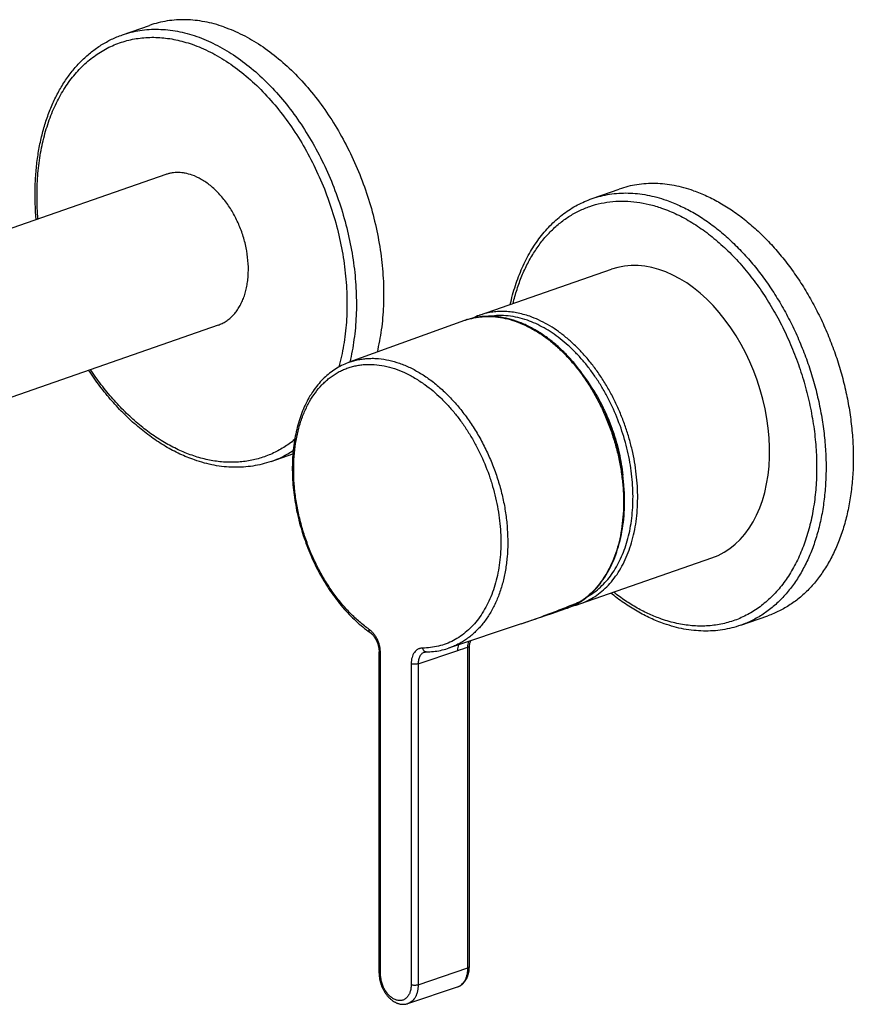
# Model space of a CAD drawing. Header units: millimetres. Extents: x -32 to 427, y -71 to 294.
# Tile 2 of 5: x 71 to 197, y -46 to 102. Entities that reach past the tile are written whole.
import ezdxf

# ---------------------------------------------------------------- set-up
doc = ezdxf.new("R2010")
doc.units = ezdxf.units.MM
doc.header["$LTSCALE"] = 23.1
doc.layers.get('0').update_dxf_attribs({"linetype": 'CONTINUOUS'})

msp = doc.modelspace()

# ---------------------------------------------------------------- linework, layer by layer
at = {"color": 7, "linetype": 'CONTINUOUS'}
for p, q in [((86.91, 100.01), (91.01, 101.44)), ((93.44, 78.99), (0.58, 46.62)), ((157.62, 75.37), (161.72, 76.8)), ((140.66, 57.81), (160.53, 64.73)), ((101.34, 56.33), (8.48, 23.96)), ((138.43, 57.02), (121.04, 50.74)), ((109.29, 35.8), (112.58, 36.95)), ((155.8, 14.37), (175.67, 21.3)), ((151.69, 12.98), (152.8, 13.36)), ((152.8, 13.36), (153.84, 13.72)), ((180, 11.16), (184.1, 12.58)), ((146.95, 11.37), (136.03, 7.71)), ((146.95, 11.37), (147.52, 11.57)), ((139.15, -40.22), (139.15, 7.84)), ((125.56, -41.18), (125.56, 7.16)), ((132.41, 7.12), (132.4, 7.12))]:
    msp.add_line(p, q, dxfattribs=at)
at = {"color": 9, "linetype": 'CONTINUOUS'}
for p, q in [((138.92, -40.41), (138.92, 7.87)), ((125.77, -41.37), (125.78, 6.97)), ((131.44, 5.36), (137.42, 7.36)), ((130.39, 5.37), (130.38, -42.97)), ((131.44, 5.36), (131.44, -42.97)), ((131.44, -42.97), (138.92, -40.41))]:
    msp.add_line(p, q, dxfattribs=at)
at = {"color": 7, "linetype": 'CONTINUOUS'}
for points in [[(121.05, 50.74), (120.86, 50.67), (120.62, 50.57), (120.38, 50.47), (120.14, 50.36), (119.9, 50.24), (119.67, 50.12), (119.44, 49.99), (119.21, 49.86), (118.98, 49.72), (118.76, 49.57), (118.54, 49.42), (118.32, 49.26), (118.11, 49.09), (117.9, 48.92), (117.69, 48.74), (117.49, 48.56), (117.29, 48.37), (117.09, 48.18), (116.89, 47.97), (116.7, 47.77), (116.52, 47.56), (116.33, 47.34), (116.15, 47.11), (115.97, 46.89), (115.8, 46.65), (115.63, 46.41), (115.47, 46.17), (115.31, 45.91), (115.15, 45.66), (115, 45.4), (114.85, 45.13), (114.71, 44.86), (114.57, 44.59), (114.43, 44.3), (114.3, 44.02), (114.17, 43.73), (114.05, 43.44), (113.93, 43.14), (113.82, 42.83), (113.71, 42.53), (113.6, 42.22), (113.5, 41.9), (113.41, 41.58), (113.32, 41.26), (113.23, 40.93), (113.15, 40.61), (113.07, 40.27), (113, 39.94), (112.93, 39.6), (112.87, 39.25), (112.81, 38.91), (112.76, 38.56), (112.71, 38.21), (112.67, 37.85), (112.63, 37.5), (112.59, 37.14), (112.57, 36.78), (112.54, 36.41), (112.52, 36.05), (112.51, 35.68), (112.5, 35.31), (112.49, 34.94), (112.49, 34.56), (112.5, 34.19), (112.51, 33.81), (112.52, 33.44), (112.54, 33.06), (112.57, 32.68), (112.59, 32.3), (112.63, 31.91), (112.67, 31.53), (112.71, 31.15), (112.76, 30.76), (112.81, 30.38), (112.87, 29.99), (112.93, 29.61), (113, 29.22), (113.07, 28.84), (113.14, 28.45), (113.22, 28.07), (113.31, 27.69), (113.4, 27.3), (113.49, 26.92), (113.59, 26.54), (113.69, 26.15), (113.8, 25.77), (113.91, 25.39), (114.03, 25.01), (114.15, 24.64), (114.28, 24.26), (114.41, 23.89), (114.54, 23.51), (114.68, 23.14), (114.82, 22.77), (114.97, 22.4), (115.12, 22.04), (115.27, 21.68), (115.43, 21.31), (115.59, 20.96), (115.76, 20.6), (115.93, 20.25), (116.1, 19.89), (116.28, 19.55), (116.46, 19.2), (116.65, 18.86), (116.84, 18.52), (117.03, 18.18), (117.23, 17.85), (117.43, 17.52), (117.63, 17.2), (117.84, 16.87), (118.04, 16.56), (118.26, 16.24), (118.47, 15.93), (118.69, 15.62), (118.92, 15.32), (119.14, 15.02), (119.37, 14.73), (119.6, 14.44), (119.84, 14.15), (120.07, 13.87), (120.31, 13.6), (120.56, 13.33), (120.8, 13.06), (121.05, 12.8), (121.3, 12.54), (121.55, 12.29), (121.81, 12.05), (122.06, 11.81), (122.32, 11.57), (122.58, 11.34), (122.85, 11.12), (123.11, 10.9), (123.38, 10.68), (123.65, 10.48), (123.92, 10.28)], [(153.84, 13.72), (153.92, 13.75), (154.14, 13.83), (154.37, 13.92), (154.59, 14.01), (154.81, 14.11), (155.02, 14.22), (155.24, 14.33), (155.45, 14.45), (155.66, 14.57), (155.87, 14.7), (156.06, 14.82)], [(147.52, 11.57), (148.02, 11.74), (148.52, 11.91), (149.04, 12.08), (149.55, 12.26), (150.08, 12.43), (150.61, 12.61), (151.69, 12.98)], [(123.92, 10.28), (124.21, 10.06), (124.26, 10.03), (124.3, 9.99), (124.35, 9.95), (124.39, 9.91), (124.44, 9.87), (124.48, 9.83), (124.53, 9.78), (124.57, 9.74), (124.61, 9.69), (124.66, 9.64), (124.7, 9.59), (124.74, 9.53), (124.78, 9.48), (124.82, 9.42), (124.86, 9.37), (124.9, 9.31), (124.94, 9.25), (124.98, 9.18), (125.02, 9.12), (125.05, 9.06), (125.09, 8.99), (125.12, 8.93), (125.16, 8.86), (125.19, 8.79), (125.22, 8.72), (125.25, 8.65), (125.28, 8.58), (125.3, 8.51), (125.33, 8.44), (125.36, 8.37), (125.38, 8.29), (125.4, 8.22), (125.42, 8.15), (125.44, 8.08), (125.46, 8), (125.47, 7.93), (125.49, 7.86), (125.5, 7.78), (125.51, 7.71), (125.53, 7.64), (125.53, 7.56), (125.54, 7.49), (125.55, 7.42), (125.55, 7.35), (125.56, 7.28), (125.56, 7.21), (125.56, 7.16)], [(132.64, 7.15), (132.9, 7.16), (133.18, 7.17), (133.45, 7.19), (133.73, 7.21), (134, 7.25), (134.27, 7.28), (134.54, 7.33), (134.81, 7.38), (135.07, 7.44), (135.34, 7.51), (135.6, 7.58), (135.86, 7.66), (136.03, 7.71)], [(139.15, 7.84), (139.15, 7.9), (139.15, 7.97), (139.16, 8.04), (139.17, 8.12), (139.17, 8.19), (139.19, 8.26), (139.2, 8.33), (139.22, 8.41), (139.24, 8.48), (139.26, 8.54), (139.28, 8.61), (139.3, 8.68), (139.33, 8.74), (139.35, 8.8), (139.37, 8.83)], [(132.4, 7.12), (132.43, 7.12), (132.47, 7.13), (132.52, 7.14), (132.56, 7.15), (132.6, 7.15), (132.64, 7.15)], [(125.56, -41.18), (125.56, -41.27), (125.56, -41.38), (125.57, -41.48), (125.57, -41.59), (125.58, -41.69), (125.6, -41.8), (125.61, -41.9), (125.63, -42.01), (125.64, -42.11), (125.66, -42.22), (125.69, -42.32), (125.71, -42.42), (125.74, -42.53), (125.77, -42.63), (125.8, -42.74), (125.83, -42.84), (125.86, -42.94), (125.9, -43.04), (125.94, -43.14), (125.98, -43.24), (126.02, -43.34), (126.06, -43.44), (126.11, -43.54), (126.16, -43.63), (126.2, -43.73), (126.26, -43.82), (126.31, -43.91), (126.36, -44), (126.42, -44.09), (126.48, -44.18), (126.53, -44.27), (126.6, -44.35), (126.66, -44.44), (126.72, -44.52), (126.79, -44.6), (126.85, -44.68), (126.92, -44.75), (126.99, -44.83), (127.06, -44.9), (127.13, -44.97), (127.21, -45.04), (127.28, -45.11), (127.35, -45.17), (127.43, -45.23), (127.51, -45.29), (127.59, -45.35), (127.66, -45.4), (127.74, -45.45), (127.82, -45.5), (127.91, -45.54), (127.99, -45.59), (128.07, -45.63), (128.15, -45.66), (128.23, -45.7), (128.31, -45.73), (128.4, -45.76), (128.48, -45.78), (128.56, -45.81), (128.64, -45.83), (128.72, -45.85), (128.8, -45.86), (128.89, -45.87), (128.97, -45.88), (129.05, -45.89), (129.12, -45.89), (129.2, -45.89), (129.28, -45.89), (129.36, -45.89), (129.44, -45.88), (129.51, -45.87), (129.59, -45.86), (129.66, -45.84), (129.74, -45.82), (129.81, -45.8), (129.88, -45.78), (137.35, -43.28)], [(137.35, -43.28), (137.38, -43.27), (137.45, -43.24), (137.52, -43.21), (137.59, -43.18), (137.65, -43.15), (137.72, -43.11), (137.79, -43.08), (137.85, -43.04), (137.92, -42.99), (137.98, -42.95), (138.04, -42.9), (138.1, -42.85), (138.16, -42.8), (138.22, -42.75), (138.28, -42.69), (138.33, -42.63), (138.39, -42.57), (138.44, -42.5), (138.49, -42.44), (138.54, -42.37), (138.59, -42.3), (138.63, -42.23), (138.68, -42.15), (138.72, -42.07), (138.76, -41.99), (138.8, -41.91), (138.84, -41.83), (138.87, -41.75), (138.91, -41.66), (138.94, -41.57), (138.97, -41.48), (138.99, -41.39), (139.02, -41.3), (139.04, -41.2), (139.06, -41.11), (139.08, -41.01), (139.1, -40.92), (139.11, -40.82), (139.12, -40.72), (139.13, -40.62), (139.14, -40.52), (139.14, -40.41), (139.15, -40.31), (139.15, -40.22)]]:
    msp.add_lwpolyline(points, dxfattribs=at)
for centre, radius, start, end in [((144.09, 47.96), 10.42, 109.2225, 115.5464), ((152.37, 24.2), 10.41, 282.643, 289.2139)]:
    msp.add_arc(centre, radius, start, end, dxfattribs=at)
at = {"color": 9, "linetype": 'CONTINUOUS'}
for centre, radius, start, end in [((141.86, 47.52), 10.1, 108.962, 109.8834), ((141.86, 47.52), 10.1, 108.0044, 108.9619), ((141.86, 47.52), 10.11, 107.4828, 108.0044), ((104.29, 50.11), 15.16, 289.2624, 303.3653), ((150.07, 23.67), 10.67, 303.7188, 304.1059), ((59.26, 241.38), 246.72, 288.4681, 288.8373)]:
    msp.add_arc(centre, radius, start, end, dxfattribs=at)
at = {"color": 7, "linetype": 'CONTINUOUS'}
msp.add_ellipse((168.1, 43.01), major_axis=(-7.57, 21.72), ratio=0.662758, start_param=3.141576, end_param=6.283169, dxfattribs=at)
for points, knots in [([(102.2, 101.2), (101.72, 101.37), (100.76, 101.67), (99.31, 102), (97.87, 102.21), (96.44, 102.3), (95.04, 102.27), (93.66, 102.12), (92.31, 101.85), (91.44, 101.59), (91.01, 101.44)], [0, 0, 0, 0, 0.133414, 0.263692, 0.391125, 0.516071, 0.638944, 0.760212, 0.880384, 1, 1, 1, 1]), ([(102.2, 101.2), (103.15, 100.87), (104.57, 100.27), (106.39, 99.28), (108.23, 98.13), (110.48, 96.44), (113.04, 94.08), (115.46, 91.38), (117.69, 88.4), (119.72, 85.16), (121.51, 81.7), (123.05, 78.08), (124.3, 74.35), (125.26, 70.55), (125.91, 66.73), (126.25, 62.94), (126.26, 59.24), (125.95, 55.68), (125.52, 53.37), (125.25, 52.26)], [0, 0, 0, 0, 0.051928, 0.078876, 0.106486, 0.163661, 0.223372, 0.285399, 0.349428, 0.415071, 0.481883, 0.549381, 0.61706, 0.684409, 0.750929, 0.816146, 0.879629, 0.94101, 1, 1, 1, 1]), ([(73.93, 72.19), (73.79, 73.8), (73.71, 76.21), (73.88, 79.37), (74.14, 81.66), (74.53, 83.87), (75.06, 86), (75.72, 88.02), (76.51, 89.94), (77.43, 91.73), (78.47, 93.39), (79.62, 94.91), (80.88, 96.27), (82.25, 97.48), (83.71, 98.51), (85.27, 99.37), (86.35, 99.82), (86.91, 100.01)], [0, 0, 0, 0, 0.146942, 0.218361, 0.288195, 0.35633, 0.422686, 0.487218, 0.549923, 0.610842, 0.67006, 0.727709, 0.783967, 0.839054, 0.893227, 0.946773, 1, 1, 1, 1]), ([(97.39, 78.91), (97.06, 79.02), (96.55, 79.16), (95.86, 79.26), (95.36, 79.3), (94.86, 79.29), (94.38, 79.23), (93.9, 79.14), (93.59, 79.05), (93.44, 78.99)], [0, 0, 0, 0, 0.263555, 0.391012, 0.515981, 0.638877, 0.760167, 0.880362, 1, 1, 1, 1]), ([(101.34, 56.33), (101.55, 56.4), (101.96, 56.57), (102.54, 56.91), (103.08, 57.32), (103.59, 57.8), (104.05, 58.35), (104.46, 58.96), (104.83, 59.63), (105.14, 60.36), (105.41, 61.13), (105.61, 61.96), (105.76, 62.82), (105.88, 64.02), (105.89, 65.59), (105.66, 67.51), (105.21, 69.43), (104.55, 71.3), (103.69, 73.07), (102.83, 74.44), (102.06, 75.44), (101.46, 76.13), (100.83, 76.76), (100.17, 77.33), (99.5, 77.84), (98.59, 78.4), (97.88, 78.74), (97.39, 78.91)], [0, 0, 0, 0, 0.023927, 0.048063, 0.072603, 0.097726, 0.123581, 0.150285, 0.177923, 0.206549, 0.236182, 0.266817, 0.298419, 0.330934, 0.398353, 0.468325, 0.53988, 0.611943, 0.683404, 0.753195, 0.787175, 0.820391, 0.852757, 0.884198, 0.914665, 0.944127, 1, 1, 1, 1]), ([(172.91, 76.56), (172.43, 76.72), (171.47, 77.02), (170.02, 77.35), (168.58, 77.57), (167.15, 77.66), (165.75, 77.63), (164.37, 77.48), (163.02, 77.21), (162.15, 76.95), (161.72, 76.8)], [0, 0, 0, 0, 0.133414, 0.263692, 0.391125, 0.516071, 0.638944, 0.760212, 0.880384, 1, 1, 1, 1]), ([(172.91, 76.56), (173.59, 76.32), (174.94, 75.77), (176.92, 74.75), (178.88, 73.52), (180.79, 72.09), (182.65, 70.47), (184.43, 68.68), (186.15, 66.72), (187.76, 64.61), (189.28, 62.37), (190.69, 60), (191.97, 57.53), (193.12, 54.97), (194.13, 52.34), (195, 49.66), (195.72, 46.94), (196.27, 44.21), (196.67, 41.48), (196.91, 38.77), (196.98, 36.11), (196.88, 33.5), (196.62, 30.97), (196.2, 28.53), (195.62, 26.2), (194.88, 24), (193.99, 21.94), (192.95, 20.04), (191.77, 18.3), (190.47, 16.75), (189.27, 15.61), (188.25, 14.8), (187.47, 14.25), (186.66, 13.75), (185.83, 13.3), (184.98, 12.91), (184.39, 12.69), (184.1, 12.58)], [0, 0, 0, 0, 0.027468, 0.055917, 0.085371, 0.115829, 0.147262, 0.179619, 0.212827, 0.246797, 0.281426, 0.316599, 0.352191, 0.38807, 0.424099, 0.46014, 0.496055, 0.531704, 0.566957, 0.601687, 0.635777, 0.669121, 0.701627, 0.733221, 0.763847, 0.793473, 0.822091, 0.849722, 0.876419, 0.902266, 0.927382, 0.939717, 0.951927, 0.964036, 0.976067, 0.988047, 1, 1, 1, 1]), ([(145.31, 59.43), (145.52, 60.39), (146.03, 62.27), (147.04, 64.94), (148.29, 67.39), (149.53, 69.24), (150.62, 70.58), (151.49, 71.5), (152.4, 72.35), (153.36, 73.12), (154.37, 73.81), (155.41, 74.42), (156.5, 74.94), (157.24, 75.23), (157.62, 75.37)], [0, 0, 0, 0, 0.140845, 0.276356, 0.406629, 0.532004, 0.593063, 0.65314, 0.712346, 0.770805, 0.828652, 0.886032, 0.943095, 1, 1, 1, 1]), ([(156.06, 14.82), (156.47, 15.1), (157.27, 15.72), (158.36, 16.8), (159.33, 18.04), (160.48, 19.93), (161.36, 22.06), (161.97, 24.36), (162.3, 26.2), (162.49, 28.12), (162.54, 30.11), (162.44, 32.13), (162.21, 34.19), (161.84, 36.25), (161.34, 38.31), (160.71, 40.34), (159.95, 42.33), (159.08, 44.26), (158.09, 46.11), (157.01, 47.87), (155.82, 49.53), (154.56, 51.06), (153.22, 52.46), (151.82, 53.72), (150.37, 54.82), (148.88, 55.75), (147.37, 56.51), (145.84, 57.08), (144.3, 57.47), (143.02, 57.63), (142.02, 57.66), (141.28, 57.63), (140.54, 57.55), (139.82, 57.43), (139.11, 57.25), (138.65, 57.1), (138.43, 57.02)], [0, 0, 0, 0, 0.025501, 0.05163, 0.078561, 0.106425, 0.16521, 0.196257, 0.22836, 0.261458, 0.29546, 0.330255, 0.365708, 0.40167, 0.437981, 0.474472, 0.51097, 0.547303, 0.583301, 0.618803, 0.653659, 0.687733, 0.720912, 0.753101, 0.78424, 0.814296, 0.843276, 0.871224, 0.898229, 0.924421, 0.93727, 0.949981, 0.962582, 0.975099, 0.987562, 1, 1, 1, 1]), ([(97.77, 36.03), (97.02, 36.29), (95.53, 36.9), (93.36, 38.06), (91.24, 39.45), (89.17, 41.07), (87.18, 42.9), (85.28, 44.93), (83.48, 47.15), (82.37, 48.72), (81.83, 49.53)], [0, 0, 0, 0, 0.111513, 0.226926, 0.346376, 0.469863, 0.597259, 0.728323, 0.862711, 1, 1, 1, 1]), ([(157.76, 46.64), (158.37, 45.68), (159.2, 44.17), (160.14, 42.07), (160.76, 40.44), (161.28, 38.78), (161.85, 36.55), (162.14, 34.85), (162.26, 33.72)], [0, 0, 0, 0, 0.247966, 0.373749, 0.500035, 0.626317, 0.752086, 1, 1, 1, 1]), ([(109.29, 35.8), (108.84, 35.65), (107.94, 35.38), (106.54, 35.1), (105.12, 34.94), (103.67, 34.91), (102.2, 35), (100.72, 35.22), (99.24, 35.56), (98.26, 35.86), (97.77, 36.03)], [0, 0, 0, 0, 0.120386, 0.241241, 0.363023, 0.486171, 0.611094, 0.738163, 0.867706, 1, 1, 1, 1]), ([(168.48, 11.39), (167.78, 11.63), (166.39, 12.19), (164.36, 13.25), (162.36, 14.51), (161.08, 15.48), (160.45, 15.99)], [0, 0, 0, 0, 0.238117, 0.484007, 0.737955, 1, 1, 1, 1]), ([(180, 11.16), (179.55, 11), (178.65, 10.73), (177.25, 10.45), (175.83, 10.29), (174.38, 10.26), (172.91, 10.36), (171.43, 10.57), (169.95, 10.91), (168.97, 11.22), (168.48, 11.39)], [0, 0, 0, 0, 0.120386, 0.241241, 0.363023, 0.486171, 0.611094, 0.738163, 0.867706, 1, 1, 1, 1])]:
    msp.add_open_spline(points, degree=3, knots=knots, dxfattribs=at)
at = {"color": 9, "linetype": 'CONTINUOUS'}
for points, knots in [([(86.91, 100.01), (87.34, 100.16), (88.21, 100.42), (89.56, 100.69), (90.94, 100.85), (92.34, 100.87), (93.77, 100.78), (95.21, 100.57), (96.66, 100.24), (97.62, 99.94), (98.1, 99.77)], [0, 0, 0, 0, 0.119616, 0.239788, 0.361056, 0.483929, 0.608875, 0.736308, 0.866586, 1, 1, 1, 1]), ([(74.2, 72.29), (74.11, 73.38), (74.01, 75.55), (74.12, 78.76), (74.49, 81.85), (75.1, 84.78), (75.97, 87.53), (77.06, 90.05), (78.18, 91.98), (79.18, 93.38), (79.98, 94.34), (80.82, 95.23), (81.71, 96.05), (82.64, 96.79), (83.61, 97.44), (84.62, 98.02), (85.67, 98.51), (86.75, 98.91), (87.86, 99.23), (88.99, 99.46), (90.15, 99.6), (91.33, 99.66), (92.53, 99.62), (93.73, 99.5), (95.37, 99.21), (96.59, 98.87), (97.39, 98.59)], [0, 0, 0, 0, 0.07769, 0.153289, 0.226463, 0.296955, 0.364605, 0.429364, 0.491313, 0.521314, 0.550709, 0.579551, 0.607901, 0.635829, 0.663413, 0.690737, 0.717892, 0.744971, 0.77207, 0.799284, 0.826705, 0.854422, 0.882515, 0.911061, 0.940126, 1, 1, 1, 1]), ([(98.1, 99.77), (99.05, 99.44), (100.47, 98.83), (102.29, 97.84), (104.14, 96.69), (106.39, 95), (108.95, 92.64), (111.37, 89.94), (113.61, 86.95), (115.63, 83.7), (117.43, 80.24), (118.96, 76.62), (120.21, 72.88), (121.17, 69.07), (121.82, 65.24), (122.15, 61.46), (122.16, 57.75), (121.84, 54.19), (121.41, 51.88), (121.14, 50.77)], [0, 0, 0, 0, 0.051934, 0.078886, 0.106502, 0.163689, 0.223414, 0.285458, 0.349504, 0.415162, 0.481988, 0.549496, 0.61718, 0.684528, 0.75104, 0.816241, 0.8797, 0.941049, 1, 1, 1, 1]), ([(97.39, 98.59), (98.34, 98.26), (99.74, 97.66), (101.54, 96.67), (103.37, 95.52), (105.6, 93.83), (108.12, 91.46), (110.5, 88.77), (112.69, 85.77), (114.67, 82.53), (116.41, 79.08), (117.88, 75.47), (119.07, 71.75), (119.95, 67.97), (120.52, 64.19), (120.77, 60.45), (120.7, 57.4), (120.48, 55.03), (120.16, 52.76), (119.79, 51.1), (119.49, 50.02)], [0, 0, 0, 0, 0.052043, 0.079073, 0.106781, 0.164192, 0.224186, 0.286525, 0.350873, 0.416817, 0.483886, 0.55157, 0.619339, 0.686661, 0.753019, 0.817926, 0.880949, 0.911646, 0.941743, 1, 1, 1, 1]), ([(157.62, 75.37), (158.05, 75.52), (158.92, 75.78), (160.27, 76.05), (161.65, 76.2), (163.05, 76.23), (164.48, 76.14), (165.92, 75.92), (167.37, 75.59), (168.33, 75.3), (168.81, 75.13)], [0, 0, 0, 0, 0.119616, 0.239788, 0.361056, 0.483929, 0.608875, 0.736308, 0.866586, 1, 1, 1, 1]), ([(145.72, 59.57), (145.89, 60.29), (146.29, 61.7), (147.03, 63.72), (147.9, 65.61), (148.91, 67.36), (150.04, 68.95), (151.29, 70.37), (152.65, 71.62), (154.1, 72.68), (155.65, 73.55), (157.28, 74.23), (158.99, 74.7), (160.75, 74.97), (162.55, 75.03), (164.39, 74.88), (166.26, 74.52), (167.49, 74.16), (168.1, 73.94)], [0, 0, 0, 0, 0.072959, 0.143576, 0.211853, 0.277859, 0.341728, 0.403669, 0.46396, 0.522948, 0.581037, 0.638674, 0.696327, 0.754463, 0.813529, 0.873923, 0.935989, 1, 1, 1, 1]), ([(168.81, 75.13), (169.49, 74.89), (170.84, 74.34), (172.82, 73.32), (174.78, 72.09), (176.69, 70.66), (178.54, 69.04), (180.33, 67.25), (182.04, 65.29), (183.66, 63.19), (185.18, 60.94), (186.58, 58.57), (187.87, 56.1), (189.02, 53.54), (190.03, 50.91), (190.9, 48.23), (191.61, 45.51), (192.17, 42.78), (192.57, 40.05), (192.81, 37.34), (192.88, 34.68), (192.78, 32.07), (192.52, 29.54), (192.1, 27.1), (191.52, 24.77), (190.78, 22.57), (189.89, 20.51), (188.85, 18.61), (187.67, 16.87), (186.37, 15.32), (185.17, 14.18), (184.15, 13.37), (183.37, 12.82), (182.56, 12.32), (181.73, 11.87), (180.88, 11.48), (180.29, 11.26), (180, 11.16)], [0, 0, 0, 0, 0.027468, 0.055917, 0.085371, 0.115829, 0.147262, 0.179619, 0.212827, 0.246797, 0.281426, 0.316599, 0.352191, 0.38807, 0.424099, 0.46014, 0.496055, 0.531704, 0.566957, 0.601687, 0.635777, 0.669121, 0.701627, 0.733221, 0.763847, 0.793473, 0.822091, 0.849722, 0.876419, 0.902266, 0.927382, 0.939717, 0.951927, 0.964036, 0.976067, 0.988047, 1, 1, 1, 1]), ([(168.1, 73.94), (168.88, 73.67), (170.44, 73.02), (172.71, 71.78), (174.93, 70.26), (177.08, 68.48), (179.15, 66.46), (181.11, 64.22), (182.95, 61.77), (184.64, 59.14), (186.18, 56.35), (187.54, 53.44), (188.71, 50.43), (189.69, 47.35), (190.46, 44.23), (191.02, 41.09), (191.36, 37.98), (191.47, 34.91), (191.36, 31.91), (191.03, 29.03), (190.48, 26.28), (189.71, 23.68), (188.74, 21.27), (187.56, 19.07), (186.41, 17.41), (185.4, 16.21), (184.61, 15.39), (183.78, 14.63), (182.92, 13.94), (182.01, 13.32), (181.07, 12.77), (180.1, 12.29), (179.11, 11.89), (178.08, 11.56), (177.03, 11.31), (175.96, 11.14), (174.87, 11.04), (173.77, 11.02), (172.26, 11.1), (170.35, 11.39), (168.85, 11.82), (168.1, 12.08)], [0, 0, 0, 0, 0.028432, 0.058068, 0.088934, 0.121007, 0.154227, 0.188493, 0.223678, 0.259629, 0.296175, 0.333129, 0.370297, 0.407479, 0.444474, 0.481086, 0.517129, 0.552428, 0.586827, 0.620196, 0.65243, 0.683463, 0.713266, 0.741859, 0.769313, 0.782658, 0.79577, 0.808675, 0.821401, 0.833978, 0.846439, 0.858821, 0.87116, 0.883494, 0.89586, 0.908296, 0.920838, 0.93352, 0.946373, 0.972692, 1, 1, 1, 1]), ([(148.23, 57.65), (147.91, 57.76), (147.26, 57.96), (146.28, 58.18), (145.3, 58.33), (144.34, 58.39), (143.39, 58.37), (142.45, 58.27), (141.54, 58.08), (140.95, 57.91), (140.66, 57.81)], [0, 0, 0, 0, 0.133414, 0.26369, 0.391124, 0.51607, 0.638943, 0.760211, 0.880383, 1, 1, 1, 1]), ([(138.83, 57.16), (139.05, 57.23), (139.5, 57.35), (140.19, 57.49), (140.9, 57.59), (141.86, 57.65), (143.09, 57.61), (144.58, 57.37), (146.07, 56.94), (147.57, 56.33), (149.06, 55.54), (150.52, 54.59), (151.94, 53.47), (153.31, 52.19), (154.62, 50.78), (155.86, 49.23), (157.01, 47.57), (158.08, 45.81), (159.04, 43.95), (159.89, 42.03), (160.63, 40.05), (161.24, 38.02), (161.73, 35.98), (162.08, 33.93), (162.3, 31.89), (162.39, 29.88), (162.33, 27.92), (162.14, 26.02), (161.82, 24.2), (161.36, 22.47), (160.77, 20.85), (160.05, 19.35), (159.22, 17.99), (158.28, 16.77), (157.23, 15.71), (156.46, 15.1), (156.06, 14.83)], [0, 0, 0, 0, 0.01218, 0.024408, 0.036714, 0.049129, 0.074389, 0.100406, 0.127342, 0.155316, 0.184398, 0.214618, 0.245964, 0.278391, 0.311822, 0.346155, 0.381266, 0.417014, 0.453243, 0.48979, 0.526482, 0.563146, 0.599609, 0.6357, 0.671258, 0.706131, 0.740185, 0.773301, 0.805385, 0.83637, 0.866221, 0.89494, 0.922567, 0.949191, 0.974943, 1, 1, 1, 1]), ([(147.88, 57.05), (147.4, 57.22), (146.46, 57.49), (145.02, 57.74), (143.61, 57.8), (142.68, 57.72), (142.23, 57.65)], [0, 0, 0, 0, 0.261686, 0.514511, 0.759983, 1, 1, 1, 1]), ([(156.94, 15.47), (157.28, 15.67), (157.96, 16.11), (158.91, 16.89), (159.79, 17.8), (160.59, 18.81), (161.31, 19.94), (161.94, 21.16), (162.49, 22.48), (162.94, 23.88), (163.31, 25.35), (163.57, 26.89), (163.73, 28.49), (163.8, 30.14), (163.77, 31.82), (163.64, 33.52), (163.4, 35.25), (162.97, 37.55), (162.18, 40.41), (161.1, 43.17), (160.07, 45.29), (159.22, 46.82), (158.3, 48.29), (157.32, 49.67), (156.28, 50.97), (155.18, 52.18), (154.04, 53.28), (152.86, 54.28), (151.65, 55.16), (150.41, 55.92), (149.16, 56.56), (148.3, 56.9), (147.88, 57.05)], [0, 0, 0, 0, 0.024019, 0.048493, 0.073572, 0.099382, 0.126019, 0.153552, 0.182023, 0.211445, 0.24181, 0.273085, 0.305221, 0.338151, 0.371792, 0.406051, 0.440823, 0.475997, 0.547048, 0.618242, 0.653593, 0.688611, 0.723178, 0.757186, 0.790534, 0.823135, 0.854912, 0.885804, 0.91577, 0.944787, 0.972855, 1, 1, 1, 1]), ([(155.8, 14.37), (156.2, 14.51), (156.98, 14.84), (158.1, 15.48), (159.14, 16.26), (160.11, 17.19), (160.99, 18.24), (161.79, 19.41), (162.49, 20.7), (163.09, 22.09), (163.59, 23.58), (163.99, 25.15), (164.27, 26.8), (164.45, 28.52), (164.51, 30.28), (164.46, 32.08), (164.3, 33.92), (164.04, 35.76), (163.66, 37.61), (163.17, 39.45), (162.59, 41.26), (161.9, 43.04), (161.12, 44.77), (160.26, 46.45), (159.31, 48.05), (158.28, 49.57), (157.18, 50.99), (156.03, 52.32), (154.82, 53.53), (153.56, 54.62), (152.27, 55.59), (150.95, 56.42), (149.6, 57.11), (148.69, 57.49), (148.23, 57.65)], [0, 0, 0, 0, 0.023922, 0.048052, 0.072588, 0.097705, 0.123553, 0.150252, 0.177884, 0.206503, 0.23613, 0.266757, 0.298352, 0.330859, 0.364204, 0.398295, 0.433026, 0.46828, 0.50393, 0.539845, 0.575888, 0.611918, 0.647798, 0.68339, 0.718564, 0.753195, 0.787166, 0.820375, 0.852732, 0.884166, 0.914626, 0.944081, 0.972531, 1, 1, 1, 1]), ([(124.08, 10.51), (123.58, 10.87), (122.59, 11.65), (121.19, 12.96), (119.86, 14.43), (118.62, 16.04), (117.47, 17.78), (116.42, 19.62), (115.49, 21.57), (114.68, 23.58), (114, 25.65), (113.46, 27.75), (113.05, 29.86), (112.79, 31.96), (112.68, 34.04), (112.71, 36.06), (112.9, 38.02), (113.22, 39.89), (113.69, 41.66), (114.31, 43.3), (115.05, 44.81), (115.92, 46.16), (116.76, 47.16), (117.48, 47.86), (118.05, 48.34), (118.64, 48.77), (119.25, 49.16), (119.88, 49.49), (120.54, 49.77), (121.22, 50.01), (121.91, 50.19), (122.62, 50.32), (123.34, 50.4), (124.07, 50.43), (125.08, 50.4), (126.36, 50.22), (127.9, 49.81), (129.44, 49.19), (130.97, 48.38), (131.96, 47.73), (132.45, 47.38)], [0, 0, 0, 0, 0.031657, 0.064486, 0.098412, 0.133324, 0.169083, 0.205525, 0.242467, 0.279713, 0.317056, 0.354285, 0.391191, 0.42757, 0.463229, 0.497993, 0.531711, 0.56426, 0.595555, 0.625553, 0.654264, 0.681754, 0.708151, 0.721004, 0.733661, 0.746155, 0.758521, 0.770799, 0.783026, 0.795246, 0.807498, 0.819822, 0.832258, 0.844842, 0.857607, 0.883785, 0.911006, 0.939408, 0.969066, 1, 1, 1, 1]), ([(121.05, 50.74), (121.28, 50.82), (121.74, 50.97), (122.46, 51.14), (123.2, 51.26), (123.95, 51.32), (124.71, 51.34), (125.75, 51.28), (127.07, 51.07), (128.66, 50.61), (130.25, 49.95), (131.83, 49.08), (133.38, 48.03), (134.89, 46.79), (136.34, 45.39), (137.71, 43.83), (139, 42.13), (140.19, 40.31), (141.27, 38.38), (142.23, 36.37), (143.05, 34.28), (143.74, 32.15), (144.28, 29.98), (144.66, 27.81), (144.89, 25.65), (144.95, 23.53), (144.86, 21.46), (144.61, 19.46), (144.2, 17.56), (143.63, 15.77), (142.92, 14.11), (142.07, 12.59), (141.09, 11.24), (140.16, 10.25), (139.36, 9.55), (138.74, 9.08), (138.1, 8.66), (137.43, 8.29), (136.75, 7.97), (136.27, 7.79), (136.04, 7.71)], [0, 0, 0, 0, 0.012168, 0.024381, 0.036678, 0.049097, 0.061673, 0.074438, 0.100636, 0.127895, 0.15634, 0.186039, 0.217003, 0.249195, 0.28254, 0.316924, 0.352208, 0.388232, 0.424817, 0.461776, 0.498912, 0.536029, 0.572931, 0.609429, 0.645344, 0.680512, 0.71479, 0.748055, 0.780217, 0.811216, 0.841033, 0.869692, 0.897266, 0.923881, 0.936889, 0.949727, 0.962425, 0.975013, 0.987527, 1, 1, 1, 1]), ([(97.39, 36.73), (96.68, 36.98), (95.27, 37.56), (93.2, 38.65), (91.17, 39.98), (89.19, 41.52), (87.27, 43.27), (85.44, 45.22), (83.7, 47.34), (82.62, 48.84), (82.1, 49.62)], [0, 0, 0, 0, 0.110525, 0.225297, 0.344423, 0.467867, 0.595466, 0.726946, 0.86194, 1, 1, 1, 1]), ([(132.45, 47.38), (133.29, 46.77), (134.5, 45.74), (135.99, 44.21), (137.07, 42.94), (138.09, 41.58), (139.05, 40.14), (139.94, 38.63), (141.03, 36.53), (141.94, 34.33), (142.67, 32.06), (143.27, 29.78), (143.67, 27.47), (143.86, 25.17), (143.9, 23.48), (143.84, 21.83), (143.67, 20.22), (143.39, 18.68), (143.01, 17.2), (142.54, 15.79), (141.96, 14.48), (141.3, 13.26), (140.55, 12.14), (139.71, 11.13), (138.8, 10.25), (137.81, 9.48), (136.77, 8.85), (135.66, 8.35), (134.51, 7.99), (133.32, 7.77), (132.51, 7.72), (132.1, 7.72)], [0, 0, 0, 0, 0.063245, 0.096246, 0.130049, 0.164558, 0.199667, 0.235258, 0.27121, 0.343653, 0.379911, 0.416011, 0.487207, 0.522097, 0.556363, 0.589909, 0.622654, 0.654534, 0.685498, 0.71552, 0.744591, 0.77273, 0.799982, 0.826419, 0.852141, 0.877275, 0.901975, 0.926411, 0.950769, 0.975237, 1, 1, 1, 1]), ([(112.84, 39.1), (112.58, 38.88), (112.05, 38.47), (111.21, 37.91), (110.34, 37.41), (109.45, 36.97), (108.53, 36.59), (107.59, 36.28), (106.63, 36.03), (105.65, 35.84), (104.65, 35.72), (103.64, 35.67), (102.62, 35.68), (101.23, 35.79), (99.47, 36.09), (98.08, 36.49), (97.39, 36.73)], [0, 0, 0, 0, 0.062186, 0.123725, 0.18476, 0.245437, 0.30591, 0.366337, 0.426874, 0.487678, 0.5489, 0.610685, 0.673171, 0.736483, 0.865978, 1, 1, 1, 1]), ([(156.06, 14.82), (156.06, 14.82), (156.04, 14.81), (156.01, 14.8), (156, 14.79)], [0, 0, 0, 0, 0.249015, 1, 1, 1, 1]), ([(168.1, 12.08), (167.48, 12.3), (166.23, 12.8), (164.4, 13.73), (162.6, 14.84), (161.44, 15.68), (160.86, 16.13)], [0, 0, 0, 0, 0.237762, 0.48357, 0.737647, 1, 1, 1, 1]), ([(146.95, 11.37), (147.72, 11.64), (149.26, 12.17), (151.54, 13.02), (153.78, 13.89), (155.26, 14.49), (156, 14.79)], [0, 0, 0, 0, 0.254127, 0.505369, 0.753927, 1, 1, 1, 1]), ([(156, 14.79), (155.66, 14.57), (154.96, 14.16), (154.22, 13.85), (153.84, 13.72)], [0, 0, 0, 0, 0.50227, 1, 1, 1, 1]), ([(124.18, 10.09), (124.16, 10.1), (124.14, 10.12), (124.1, 10.17), (124.07, 10.24), (124.06, 10.31), (124.06, 10.4), (124.07, 10.47), (124.08, 10.51)], [0, 0, 0, 0, 0.102698, 0.208302, 0.436991, 0.564028, 0.700298, 1, 1, 1, 1]), ([(125.78, 6.97), (125.78, 7.14), (125.75, 7.49), (125.66, 8), (125.51, 8.51), (125.31, 9), (125.06, 9.45), (124.77, 9.87), (124.44, 10.22), (124.2, 10.43), (124.08, 10.51)], [0, 0, 0, 0, 0.125162, 0.254018, 0.384724, 0.515315, 0.643825, 0.768426, 0.887538, 1, 1, 1, 1]), ([(132.1, 7.72), (132.04, 7.72), (131.92, 7.71), (131.75, 7.68), (131.58, 7.62), (131.41, 7.55), (131.26, 7.45), (131.07, 7.3), (130.85, 7.06), (130.64, 6.71), (130.5, 6.3), (130.41, 5.84), (130.39, 5.53), (130.39, 5.37)], [0, 0, 0, 0, 0.055957, 0.11111, 0.165897, 0.220772, 0.276188, 0.332572, 0.449532, 0.574118, 0.707478, 0.849709, 1, 1, 1, 1]), ([(132.64, 7.15), (132.61, 7.15), (132.54, 7.16), (132.46, 7.19), (132.37, 7.24), (132.27, 7.33), (132.16, 7.49), (132.12, 7.64), (132.1, 7.72)], [0, 0, 0, 0, 0.107864, 0.218282, 0.333377, 0.454555, 0.716012, 1, 1, 1, 1]), ([(137.42, 7.36), (137.42, 7.51), (137.44, 7.81), (137.51, 8.09), (137.56, 8.23)], [0, 0, 0, 0, 0.51767, 1, 1, 1, 1]), ([(138.92, 7.87), (138.92, 8.02), (138.95, 8.31), (139.02, 8.6), (139.06, 8.73)], [0, 0, 0, 0, 0.517752, 1, 1, 1, 1]), ([(138.92, 7.87), (138.94, 7.87), (138.98, 7.88), (139.02, 7.89), (139.06, 7.9), (139.09, 7.89), (139.12, 7.89), (139.14, 7.87), (139.15, 7.86), (139.15, 7.85), (139.15, 7.84)], [0, 0, 0, 0, 0.222411, 0.410387, 0.564565, 0.687875, 0.785575, 0.864763, 0.933323, 1, 1, 1, 1]), ([(125.56, 7.16), (125.56, 7.15), (125.56, 7.13), (125.57, 7.1), (125.59, 7.08), (125.62, 7.06), (125.65, 7.03), (125.7, 7), (125.74, 6.98), (125.78, 6.97)], [0, 0, 0, 0, 0.085619, 0.176817, 0.27807, 0.39236, 0.521358, 0.665757, 1, 1, 1, 1]), ([(132.4, 7.12), (132.33, 7.09), (132.19, 7.03), (132, 6.89), (131.83, 6.71), (131.69, 6.49), (131.58, 6.25), (131.5, 5.97), (131.45, 5.67), (131.44, 5.47), (131.44, 5.36)], [0, 0, 0, 0, 0.107518, 0.217144, 0.331039, 0.450837, 0.577535, 0.711502, 0.852544, 1, 1, 1, 1]), ([(131.44, 5.36), (131.4, 5.35), (131.32, 5.33), (131.19, 5.31), (131.06, 5.29), (130.91, 5.29), (130.77, 5.29), (130.63, 5.31), (130.5, 5.33), (130.42, 5.35), (130.39, 5.37)], [0, 0, 0, 0, 0.11028, 0.233035, 0.364495, 0.5004, 0.636252, 0.767554, 0.890054, 1, 1, 1, 1]), ([(125.56, -41.18), (125.56, -41.19), (125.56, -41.21), (125.57, -41.23), (125.59, -41.26), (125.61, -41.28), (125.65, -41.31), (125.7, -41.34), (125.74, -41.35), (125.77, -41.37)], [0, 0, 0, 0, 0.085619, 0.176817, 0.27807, 0.39236, 0.521358, 0.665757, 1, 1, 1, 1]), ([(130.38, -42.97), (130.38, -43.07), (130.38, -43.27), (130.33, -43.64), (130.23, -44.07), (130.05, -44.46), (129.86, -44.73), (129.71, -44.9), (129.54, -45.04), (129.36, -45.16), (129.16, -45.25), (128.96, -45.3), (128.74, -45.33), (128.52, -45.33), (128.3, -45.29), (127.99, -45.2), (127.69, -45.05), (127.4, -44.86), (127.19, -44.68), (126.99, -44.48), (126.72, -44.18), (126.43, -43.76), (126.15, -43.2), (125.94, -42.6), (125.83, -42.08), (125.78, -41.67), (125.77, -41.47), (125.77, -41.37)], [0, 0, 0, 0, 0.034407, 0.067789, 0.131031, 0.189408, 0.216906, 0.243399, 0.269068, 0.294146, 0.318904, 0.343638, 0.368643, 0.394197, 0.420537, 0.447858, 0.505837, 0.53669, 0.568746, 0.601948, 0.636196, 0.707262, 0.780716, 0.855041, 0.928634, 0.964689, 1, 1, 1, 1]), ([(137.35, -43.28), (137.47, -43.24), (137.7, -43.13), (138.01, -42.9), (138.28, -42.61), (138.51, -42.26), (138.7, -41.85), (138.83, -41.4), (138.91, -40.92), (138.92, -40.58), (138.92, -40.41)], [0, 0, 0, 0, 0.106854, 0.216045, 0.329737, 0.449537, 0.576406, 0.710671, 0.8521, 1, 1, 1, 1]), ([(138.92, -40.41), (138.96, -40.4), (139, -40.38), (139.06, -40.35), (139.09, -40.33), (139.11, -40.3), (139.13, -40.28), (139.14, -40.25), (139.15, -40.23), (139.15, -40.22)], [0, 0, 0, 0, 0.335142, 0.479862, 0.609022, 0.723272, 0.824261, 0.914986, 1, 1, 1, 1]), ([(131.44, -42.97), (131.44, -43.14), (131.42, -43.47), (131.34, -43.95), (131.21, -44.39), (131.04, -44.78), (130.81, -45.13), (130.55, -45.41), (130.24, -45.64), (130.02, -45.74), (129.9, -45.78)], [0, 0, 0, 0, 0.147774, 0.289111, 0.423326, 0.55019, 0.670029, 0.783792, 0.893069, 1, 1, 1, 1]), ([(131.44, -42.97), (131.4, -42.99), (131.32, -43.01), (131.19, -43.03), (131.05, -43.04), (130.91, -43.05), (130.77, -43.04), (130.63, -43.03), (130.5, -43.01), (130.42, -42.99), (130.38, -42.97)], [0, 0, 0, 0, 0.11028, 0.233035, 0.364495, 0.5004, 0.636252, 0.767554, 0.890054, 1, 1, 1, 1])]:
    msp.add_open_spline(points, degree=3, knots=knots, dxfattribs=at)

doc.saveas('drawing.dxf')
